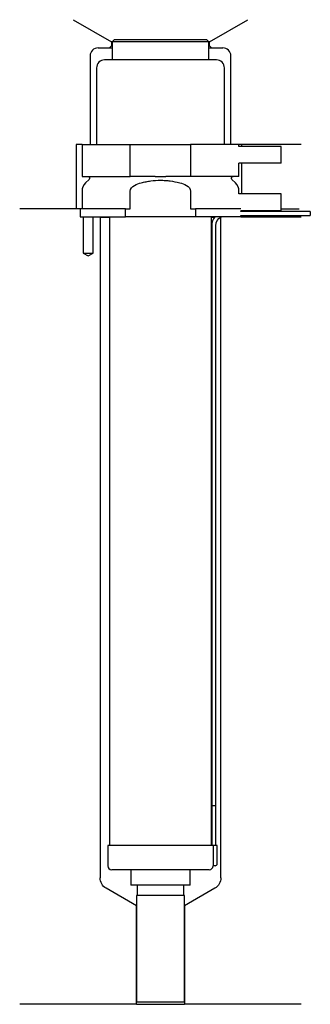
# Model space of a CAD drawing. Header units: millimetres. Extents: x 37 to 109, y 137 to 382.
import ezdxf

# ---------------------------------------------------------------- set-up
doc = ezdxf.new("R2010")
doc.units = ezdxf.units.MM
for name, color, linetype in [('201', 7, 'Continuous'), ('30', 7, 'Continuous'), ('32', 7, 'Continuous')]:
    doc.layers.add(name, color=color, linetype=linetype)

msp = doc.modelspace()

# ---------------------------------------------------------------- linework, layer by layer
at = {"layer": '201', "color": 113}
for p, q in [((50.48, 381.9), (60.01, 376.4)), ((84.41, 376.4), (93.93, 381.9)), ((56.71, 374.9), (59.51, 374.9)), ((60.01, 375.4), (59.51, 374.9)), ((59.51, 374.9), (60.21, 374.9)), ((60.01, 376.4), (60.01, 375.4)), ((60.21, 376.4), (60.01, 376.4)), ((60.21, 375.4), (60.01, 375.4)), ((84.41, 376.4), (84.21, 376.4)), ((84.41, 375.4), (84.21, 375.4)), ((84.21, 374.9), (84.91, 374.9)), ((84.41, 375.4), (84.41, 376.4)), ((84.91, 374.9), (84.41, 375.4)), ((84.91, 374.9), (87.71, 374.9)), ((54.71, 372.9), (54.71, 350.9)), ((89.71, 350.9), (89.71, 372.9)), ((51.21, 350.9), (51.21, 334.9)), ((52.71, 350.9), (51.21, 350.9)), ((107.21, 350.9), (91.71, 350.9)), ((92.33, 350.9), (92.33, 350.4)), ((92.33, 346.2), (92.33, 338.6)), ((52.21, 334.9), (37.21, 334.9)), ((51.21, 334.9), (37.21, 334.9)), ((52.21, 334.9), (52.21, 332.9)), ((52.96, 332.9), (52.96, 323.9)), ((55.46, 323.9), (55.46, 332.9)), ((57.11, 332.9), (57.21, 332.8)), ((87.21, 332.8), (87.31, 332.9)), ((92.21, 332.9), (107.21, 332.9)), ((102.21, 334.9), (106.69, 334.9)), ((102.21, 334.9), (106.69, 334.9)), ((57.21, 332.8), (59.51, 332.8)), ((57.21, 332.8), (57.21, 168.6)), ((84.91, 332.8), (85.66, 332.8)), ((87.1, 332.8), (87.21, 332.8)), ((87.21, 168.6), (87.21, 332.8)), ((52.96, 323.9), (54.21, 323.18)), ((54.21, 323.18), (55.46, 323.9)), ((66.21, 161.67), (58.71, 166)), ((85.71, 166), (78.21, 161.67)), ((66.21, 137.17), (66.21, 161.67)), ((78.21, 161.67), (78.21, 137.17)), ((66.21, 137.17), (37.21, 137.17)), ((66.21, 137.17), (78.21, 137.17)), ((107.21, 137.17), (78.21, 137.17))]:
    msp.add_line(p, q, dxfattribs=at)
for centre, start, end in [((56.71, 372.9), 90, 180), ((87.71, 372.9), 0, 90)]:
    msp.add_arc(centre, 2, start, end, dxfattribs=at)
at = {"layer": '201', "color": 113, "extrusion": (0, 0, -1)}
for centre, start, end in [((-60.21, 168.6), 300, 360), ((-84.21, 168.6), 180, 240)]:
    msp.add_arc(centre, 3, start, end, dxfattribs=at)
at = {"layer": '30', "color": 113}
for p, q in [((60.71, 376.9), (60.21, 376.4)), ((83.71, 376.9), (60.71, 376.9)), ((84.21, 376.4), (83.71, 376.9)), ((84.21, 376.4), (60.21, 376.4)), ((60.21, 376.4), (60.21, 371.9)), ((84.21, 371.9), (84.21, 376.4)), ((56.31, 369.9), (56.31, 350.9)), ((86.11, 371.9), (58.31, 371.9)), ((88.11, 350.9), (88.11, 369.9)), ((52.71, 350.9), (52.71, 342.9)), ((52.71, 350.9), (64.71, 350.9)), ((64.71, 342.9), (64.71, 350.9)), ((64.71, 350.9), (79.71, 350.9)), ((91.71, 350.9), (79.71, 350.9)), ((79.71, 350.9), (79.71, 342.9)), ((91.71, 350.4), (91.71, 350.9)), ((91.71, 342.9), (91.71, 346.2)), ((52.71, 342.9), (64.71, 342.9)), ((70.87, 342.9), (64.71, 342.9)), ((79.71, 342.9), (73.55, 342.9)), ((91.71, 342.9), (79.71, 342.9)), ((54.44, 342.22), (53.59, 341.37)), ((90.83, 341.37), (89.98, 342.22)), ((52.71, 339.24), (52.71, 334.9)), ((64.71, 334.9), (64.71, 339.24)), ((79.71, 339.24), (79.71, 334.9)), ((91.71, 338.6), (91.71, 339.24)), ((52.21, 334.9), (52.21, 332.9)), ((63.49, 334.9), (52.21, 334.9)), ((52.21, 332.9), (63.49, 332.9)), ((52.96, 332.9), (52.96, 323.9)), ((55.46, 323.9), (55.46, 332.9)), ((59.51, 332.9), (59.51, 176.6)), ((63.49, 334.9), (64.71, 334.9)), ((63.49, 332.9), (63.49, 334.9)), ((80.93, 332.9), (63.49, 332.9)), ((79.71, 334.9), (80.93, 334.9)), ((92.17, 334.9), (80.93, 334.9)), ((80.93, 334.9), (80.93, 332.9)), ((92.21, 332.9), (80.93, 332.9)), ((84.91, 176.6), (84.91, 332.9)), ((92.21, 334.2), (92.21, 334.4)), ((109.46, 334.2), (92.21, 334.2)), ((92.21, 333.2), (109.46, 333.2)), ((92.21, 332.9), (92.21, 333.2)), ((109.46, 334.2), (109.46, 333.2)), ((84.96, 330.7), (84.96, 186.6)), ((85.96, 186.6), (85.96, 330.7)), ((52.96, 323.9), (55.46, 323.9)), ((84.96, 186.6), (85.96, 186.6)), ((84.96, 186.6), (84.96, 176.6)), ((84.96, 186.6), (85.96, 186.6)), ((85.96, 176.6), (85.96, 186.6)), ((59.11, 176.6), (59.11, 171.6)), ((85.28, 176.6), (59.11, 176.6)), ((85.28, 176.6), (85.28, 172.1)), ((86.31, 176.6), (85.28, 176.6)), ((86.31, 172.1), (86.31, 176.6)), ((85.81, 171.6), (85.3, 171.6)), ((84.31, 170.6), (60.11, 170.6)), ((64.81, 170.6), (64.81, 166.78)), ((79.61, 166.78), (79.61, 170.6)), ((79.61, 166.78), (64.81, 166.78)), ((66.4, 166.78), (66.4, 164.18)), ((78.01, 164.18), (78.01, 166.78)), ((66.21, 164.18), (66.21, 137.68)), ((78.21, 164.18), (66.21, 164.18)), ((78.21, 137.68), (78.21, 164.18)), ((78.21, 137.68), (66.21, 137.68))]:
    msp.add_line(p, q, dxfattribs=at)
for centre, radius, start, end in [((58.31, 369.9), 2, 90, 180), ((86.11, 369.9), 2, 0, 90), ((55.71, 339.24), 3, 135, 180), ((88.71, 339.24), 3, 0, 45), ((88.46, 330.7), 3.5, 141.0539, 180), ((60.11, 171.6), 1, 180, 270), ((84.31, 171.6), 1, -90, 0), ((85.81, 172.1), 0.5, -90, 0)]:
    msp.add_arc(centre, radius, start, end, dxfattribs=at)
at = {"layer": '30', "color": 113, "extrusion": (0, 0, -1)}
for centre, radius, start, end in [((-54.16, 342.5), 0.4, 90, 225), ((-90.26, 342.5), 0.4, -45, 90), ((-88.46, 330.7), 2.5, 0, 61.6416)]:
    msp.add_arc(centre, radius, start, end, dxfattribs=at)
at = {"layer": '30', "color": 113}
for points, knots in [([(70.87, 342.9), (71.31, 342.9), (71.76, 342.9), (72.32, 342.9), (72.43, 342.9), (72.65, 342.9), (72.77, 342.9), (73.1, 342.9), (73.33, 342.9), (73.55, 342.9)], [0, 0, 0, 0, 0.5, 0.5, 0.625, 0.625, 0.75, 0.75, 1, 1, 1, 1]), ([(64.71, 339.24), (64.71, 339.86), (65.21, 340.37), (66.26, 341.01), (66.84, 341.21), (67.44, 341.37)], [0, 0, 0, 0, 0.5, 0.5, 1, 1, 1, 1]), ([(67.44, 341.37), (67.63, 341.42), (67.83, 341.46), (68.22, 341.55), (68.42, 341.59), (69.01, 341.71), (69.41, 341.77), (70.6, 341.93), (71.4, 341.99), (72.41, 341.99), (72.61, 341.98), (73.02, 341.97), (73.22, 341.96), (73.82, 341.92), (74.22, 341.88), (75.42, 341.72), (76.2, 341.56), (76.98, 341.37)], [0, 0, 0, 0, 0.0625, 0.0625, 0.125, 0.125, 0.25, 0.25, 0.5, 0.5, 0.5625, 0.5625, 0.625, 0.625, 0.75, 0.75, 1, 1, 1, 1]), ([(76.98, 341.37), (77.57, 341.21), (78.16, 341.01), (79.21, 340.36), (79.71, 339.86), (79.71, 339.24)], [0, 0, 0, 0, 0.5, 0.5, 1, 1, 1, 1]), ([(85.28, 172.1), (85.28, 172.05), (85.28, 171.99), (85.28, 171.89), (85.29, 171.84), (85.29, 171.75), (85.29, 171.71), (85.3, 171.65), (85.3, 171.63), (85.3, 171.62), (85.3, 171.61), (85.3, 171.6)], [0, 0, 0, 0, 0.208202, 0.208202, 0.416635, 0.416635, 0.625338, 0.625338, 0.835614, 0.835614, 1, 1, 1, 1])]:
    msp.add_open_spline(points, degree=3, knots=knots, dxfattribs=at)
at = {"layer": '32', "color": 113}
for p, q in [((102.21, 350.4), (91.67, 350.4)), ((102.21, 346.2), (102.21, 350.4)), ((102.21, 346.2), (91.67, 346.2)), ((102.21, 338.6), (91.67, 338.6)), ((102.21, 334.4), (102.21, 338.6)), ((102.21, 334.4), (92.17, 334.4))]:
    msp.add_line(p, q, dxfattribs=at)

doc.saveas('drawing.dxf')
